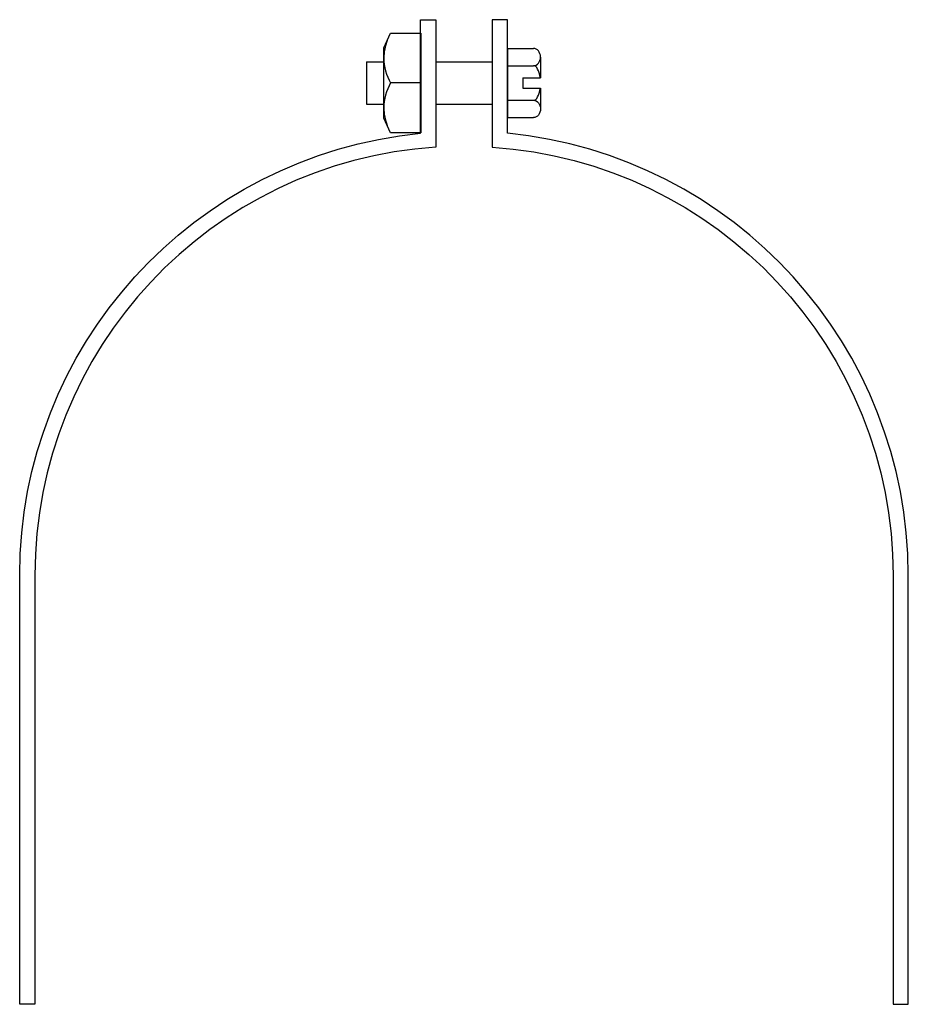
# Model space of a CAD drawing. Extents: x 11 to 205, y 32 to 248.
import ezdxf

# ---------------------------------------------------------------- set-up
doc = ezdxf.new("R2010")
doc.units = 0
doc.header["$MEASUREMENT"] = 0
doc.layers.get('0').update_dxf_attribs({"linetype": 'CONTINUOUS'})

# ---------------------------------------------------------------- blocks, each defined once
blk = doc.blocks.new('AI9-BLK1')
at = {"color": 7}
blk.add_line((4.05, 0), (-2.56, 0), dxfattribs=at)
blk.add_lwpolyline([(-2.56, -10.9), (-4.05, -7.71), (-4.05, 7.71), (-2.56, 10.9), (4.05, 10.9), (4.05, -10.9)], close=True, dxfattribs=at)
blk.add_open_spline([(-3.3, 9.3), (-3.77, 8.07), (-4.02, 6.77), (-4.05, 5.45), (-4.01, 3.54), (-3.49, 1.67), (-2.56, 0), (-3.49, -1.67), (-4.01, -3.54), (-4.05, -5.45), (-4.02, -6.77), (-3.77, -8.07), (-3.3, -9.3)], degree=3, knots=[0, 0, 0, 0, 1, 1, 1, 2, 2, 2, 3, 3, 3, 4, 4, 4, 4], dxfattribs=at)

msp = doc.modelspace()

# ---------------------------------------------------------------- linework, layer by layer
at = {"color": 7}
for p, q in [((117.45, 241.3), (117.45, 226.16)), ((117.45, 241.3), (123.18, 241.3)), ((86.62, 238.35), (90.41, 238.35)), ((86.62, 238.35), (86.62, 229.1)), ((101.78, 238.35), (114.12, 238.35)), ((117.45, 237.51), (123.18, 237.51)), ((124.72, 239.41), (124.72, 234.89)), ((120.87, 234.89), (120.87, 232.57)), ((120.87, 234.89), (124.72, 234.89)), ((120.87, 232.57), (124.72, 232.57)), ((124.72, 232.57), (124.72, 228.05)), ((86.62, 229.1), (90.41, 229.1)), ((101.78, 229.1), (114.12, 229.1)), ((117.45, 229.94), (123.18, 229.94)), ((117.45, 226.16), (123.18, 226.16))]:
    msp.add_line(p, q, dxfattribs=at)
for points, knots in [([(10.59, 31.8), (10.59, 31.8), (13.92, 31.8), (13.92, 31.8), (13.92, 31.8), (13.92, 125.83), (13.92, 125.83), (13.92, 175.36), (52.35, 216.4), (101.78, 219.65), (101.78, 219.65), (101.78, 247.6), (101.78, 247.6), (101.78, 247.6), (98.45, 247.6), (98.45, 247.6), (98.45, 247.6), (98.45, 222.72), (98.45, 222.72), (48.6, 217.83), (10.59, 175.92), (10.59, 125.83), (10.59, 125.83), (10.59, 31.8), (10.59, 31.8)], [0, 0, 0, 0, 1, 1, 1, 2, 2, 2, 3, 3, 3, 4, 4, 4, 5, 5, 5, 6, 6, 6, 7, 7, 7, 8, 8, 8, 8]), ([(205.31, 31.8), (205.31, 31.8), (201.98, 31.8), (201.98, 31.8), (201.98, 31.8), (201.98, 125.83), (201.98, 125.83), (201.98, 175.36), (163.55, 216.4), (114.12, 219.65), (114.12, 219.65), (114.12, 247.6), (114.12, 247.6), (114.12, 247.6), (117.45, 247.6), (117.45, 247.6), (117.45, 247.6), (117.45, 222.72), (117.45, 222.72), (167.3, 217.83), (205.31, 175.92), (205.31, 125.83), (205.31, 125.83), (205.31, 31.8), (205.31, 31.8)], [0, 0, 0, 0, 1, 1, 1, 2, 2, 2, 3, 3, 3, 4, 4, 4, 5, 5, 5, 6, 6, 6, 7, 7, 7, 8, 8, 8, 8]), ([(123.18, 237.51), (124.03, 237.51), (124.72, 238.36), (124.72, 239.41), (124.72, 240.45), (124.03, 241.3), (123.18, 241.3)], [0, 0, 0, 0, 1, 1, 1, 2, 2, 2, 2]), ([(123.18, 229.94), (124.03, 229.94), (124.72, 229.09), (124.72, 228.05), (124.72, 227), (124.03, 226.16), (123.18, 226.16)], [0, 0, 0, 0, 1, 1, 1, 2, 2, 2, 2])]:
    msp.add_open_spline(points, degree=3, knots=knots, dxfattribs=at)
for points in [[(124.65, 234.89), (124.44, 236.45), (123.85, 237.51), (123.18, 237.51)], [(123.18, 229.94), (123.85, 229.94), (124.44, 231), (124.65, 232.57)]]:
    msp.add_open_spline(points, degree=3, dxfattribs=at)

# ---------------------------------------------------------------- block references
msp.add_blockref('AI9-BLK1', (94.41, 233.73), dxfattribs=at)

doc.saveas('drawing.dxf')
